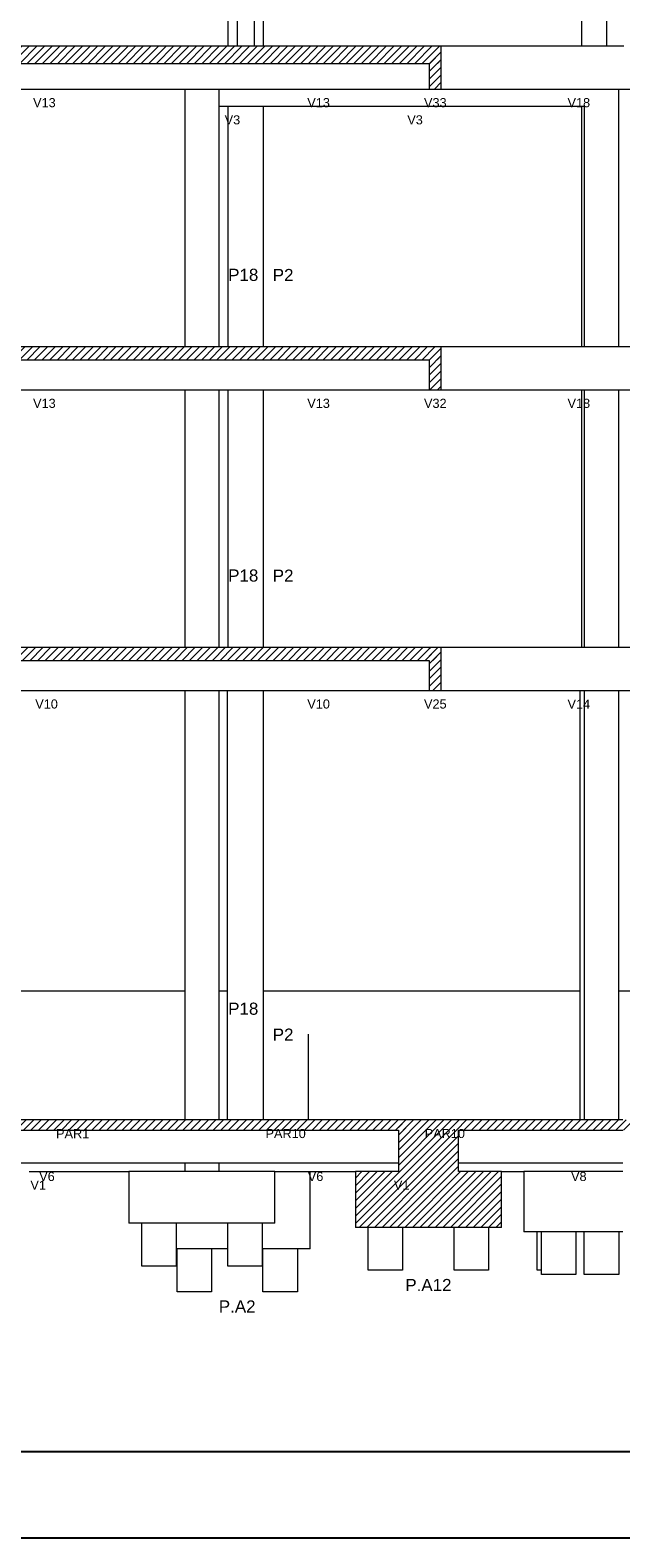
# Model space of a CAD drawing. Header units: millimetres. Extents: x 10 to 1250, y -62 to 528.
# Tile 164 of 256: x 24 to 31, y 262 to 280. Entities that reach past the tile are written whole.
import ezdxf

# ---------------------------------------------------------------- set-up
doc = ezdxf.new("R2010")
doc.units = ezdxf.units.MM
doc.header["$LTSCALE"] = 0.05
for name, color, linetype, lineweight in [('FO-Cotas', 5, 'Continuous', 5), ('FO-Níveis', 9, 'Continuous', 5), ('FO-Pilares pré-moldados', 3, 'Continuous', 20), ('FO-Seção das fundações', 9, 'Continuous', 5), ('FO-Títulos', 7, 'Continuous', 5)]:
    doc.layers.add(name, color=color, linetype=linetype, lineweight=lineweight)
doc.layers.add('FOLHA_PADRÃO', color=7, linetype='Continuous')
doc.styles.add('Arial', font='arial.ttf')
pattern_1 = [(45, (-96.81562, -34.92108), (-0.08838835, 0.08838835), [])]

# ---------------------------------------------------------------- blocks, each defined once
blk = doc.blocks.new('A1EST. 1500')
at = {"layer": 'FOLHA_PADRÃO', "color": 1, "linetype": 'Continuous'}
blk.add_line((0, 0), (150.008, 0), dxfattribs=at)
at = {"layer": 'FOLHA_PADRÃO', "color": 6, "linetype": 'Continuous'}
blk.add_lwpolyline([(149, 58.4), (149, 1), (1, 1), (1, 58.4), (149, 58.4)], dxfattribs=at)
blk = doc.blocks.new('AAA')
at = {"layer": 'FO-Níveis', "linetype": 'Continuous'}
h = blk.add_hatch(dxfattribs=at)
h.set_pattern_fill('ANSI31', color=256, style=0)
h.set_pattern_definition(pattern_1)
h.paths.add_polyline_path([(-72.5219, 32.1821), (-59.2839, 32.1821), (-59.2839, 32.5821), (-72.5219, 32.5821), (-72.5219, 32.1821)])
h = blk.add_hatch(dxfattribs=at)
h.set_pattern_fill('ANSI31', color=256, style=0)
h.set_pattern_definition(pattern_1)
h.paths.add_polyline_path([(-59.5639, 31.5821), (-59.2839, 31.5821), (-59.2839, 32.5821), (-59.5639, 32.5821), (-59.5639, 31.5821)])
h = blk.add_hatch(dxfattribs=at)
h.set_pattern_fill('ANSI31', color=256, style=0)
h.set_pattern_definition(pattern_1)
h.paths.add_polyline_path([(-72.5219, 25.2821), (-59.2839, 25.2821), (-59.2839, 25.5821), (-72.5219, 25.5821), (-72.5219, 25.2821)])
h = blk.add_hatch(dxfattribs=at)
h.set_pattern_fill('ANSI31', color=256, style=0)
h.set_pattern_definition(pattern_1)
h.paths.add_polyline_path([(-59.5639, 24.5821), (-59.2839, 24.5821), (-59.2839, 25.5821), (-59.5639, 25.5821), (-59.5639, 24.5821)])
h = blk.add_hatch(dxfattribs=at)
h.set_pattern_fill('ANSI31', color=256, style=0)
h.set_pattern_definition(pattern_1)
h.paths.add_polyline_path([(-72.5219, 18.2821), (-59.2839, 18.2821), (-59.2839, 18.5821), (-72.5219, 18.5821), (-72.5219, 18.2821)])
h = blk.add_hatch(dxfattribs=at)
h.set_pattern_fill('ANSI31', color=256, style=0)
h.set_pattern_definition(pattern_1)
h.paths.add_polyline_path([(-59.5639, 17.5821), (-59.2839, 17.5821), (-59.2839, 18.5821), (-59.5639, 18.5821), (-59.5639, 17.5821)])
h = blk.add_hatch(dxfattribs=at)
h.set_pattern_fill('ANSI31', color=256, style=0)
h.set_pattern_definition(pattern_1)
h.paths.add_polyline_path([(-72.9819, 7.3421), (-58.8839, 7.3421), (-58.8839, 7.5821), (-72.9819, 7.5821), (-72.9819, 7.3421)])
h = blk.add_hatch(dxfattribs=at)
h.set_pattern_fill('ANSI31', color=256, style=0)
h.set_pattern_definition(pattern_1)
h.paths.add_polyline_path([(-60.2839, 7.3421), (-51.8839, 7.3421), (-51.8839, 7.5821), (-60.2839, 7.5821), (-60.2839, 7.3421)])
h = blk.add_hatch(dxfattribs=at)
h.set_pattern_fill('ANSI31', color=256, style=0)
h.set_pattern_definition(pattern_1)
h.paths.add_polyline_path([(-60.2839, 6.3821), (-58.8839, 6.3821), (-58.8839, 7.5821), (-60.2839, 7.5821), (-60.2839, 6.3821)])
h = blk.add_hatch(dxfattribs=at)
h.set_pattern_fill('ANSI31', color=256, style=0)
h.set_pattern_definition(pattern_1)
h.paths.add_polyline_path([(-61.2839, 5.0821), (-57.8839, 5.0821), (-57.8839, 6.3821), (-61.2839, 6.3821), (-61.2839, 5.0821)])
at = {"layer": 'FO-Cotas'}
for p, q in [((-64.2496, 38.5821), (-64.2496, 32.5821)), ((-64.0339, 38.5821), (-64.0339, 32.5821)), ((-63.6339, 32.5821), (-63.6339, 38.5821)), ((-63.4184, 32.5821), (-63.4184, 38.5821)), ((-56.0204, 38.5821), (-56.0204, 32.5821)), ((-55.4359, 38.5821), (-55.4359, 32.5821)), ((-56.0204, 32.5821), (-59.2839, 32.5821)), ((-55.9962, 32.5821), (-56.0204, 32.5821)), ((-55.9559, 32.5821), (-55.9962, 32.5821)), ((-55.9392, 32.5821), (-55.9559, 32.5821)), ((-55.4359, 32.5821), (-55.9392, 32.5821)), ((-55.2959, 32.5821), (-55.4359, 32.5821)), ((-55.2128, 32.5821), (-55.2959, 32.5821)), ((-55.1559, 32.5821), (-55.2128, 32.5821)), ((-55.0359, 32.5821), (-55.1559, 32.5821)), ((-71.6664, 31.5821), (-65.2596, 31.5821)), ((-65.2596, 31.5821), (-65.2559, 31.5821)), ((-65.2559, 31.5821), (-65.2559, 29.4921)), ((-65.2559, 31.5821), (-65.2522, 31.5821)), ((-65.2522, 31.5821), (-65.0559, 31.5821)), ((-65.0559, 31.5821), (-64.9668, 31.5821)), ((-64.9668, 31.5821), (-64.9599, 31.5821)), ((-64.9599, 31.5821), (-64.9499, 31.5821)), ((-64.9499, 31.5821), (-64.8559, 31.5821)), ((-64.8559, 31.5821), (-64.6559, 31.5821)), ((-64.6559, 31.5821), (-64.4559, 31.5821)), ((-64.4559, 31.1821), (-64.4559, 31.5821)), ((-64.4559, 31.5821), (-64.2496, 31.5821)), ((-64.2496, 31.5821), (-64.2392, 31.5821)), ((-64.2392, 31.5821), (-64.2154, 31.5821)), ((-64.2154, 31.5821), (-64.0839, 31.5821)), ((-64.0839, 31.5821), (-64.0339, 31.5821)), ((-64.0339, 31.5821), (-63.8339, 31.5821)), ((-63.8339, 31.5821), (-63.6339, 31.5821)), ((-63.6339, 31.5821), (-63.5839, 31.5821)), ((-63.5839, 31.5821), (-63.4422, 31.5821)), ((-63.4422, 31.5821), (-63.4184, 31.5821)), ((-63.4184, 31.5821), (-62.3444, 31.5821)), ((-62.3444, 31.5821), (-62.3278, 31.5821)), ((-62.3278, 31.5821), (-62.304, 31.5821)), ((-62.304, 31.5821), (-59.5639, 31.5821)), ((-59.2839, 31.5821), (-56.0204, 31.5821)), ((-56.0204, 31.5821), (-55.9962, 31.5821)), ((-55.9962, 31.5821), (-55.9559, 31.5821)), ((-55.9559, 31.5821), (-55.9392, 31.5821)), ((-55.9392, 31.5821), (-55.4359, 31.5821)), ((-55.4359, 31.5821), (-55.2959, 31.5821)), ((-55.2959, 31.5821), (-55.2128, 31.5821)), ((-55.2128, 31.5821), (-55.1559, 31.5821)), ((-55.1559, 29.4921), (-55.1559, 31.5821)), ((-55.1559, 31.5821), (-52.8839, 31.5821)), ((-64.4559, 31.1821), (-64.2496, 31.1821)), ((-64.4559, 29.4921), (-64.4559, 31.1821)), ((-64.2496, 31.1821), (-64.2496, 29.4921)), ((-64.2496, 31.1821), (-63.8339, 31.1821)), ((-63.8339, 31.1821), (-63.4184, 31.1821)), ((-63.4184, 29.4921), (-63.4184, 31.1821)), ((-63.4184, 31.1821), (-56.0204, 31.1821)), ((-56.0204, 31.1821), (-56.0204, 29.4921)), ((-56.0204, 31.1821), (-55.9559, 31.1821)), ((-55.9559, 31.1821), (-55.9559, 29.4921)), ((-65.2559, 29.4921), (-65.2559, 25.5821)), ((-64.4559, 25.5821), (-64.4559, 29.4921)), ((-64.2496, 29.4921), (-64.2496, 25.5821)), ((-63.4184, 25.5821), (-63.4184, 29.4921)), ((-56.0204, 29.4921), (-56.0204, 25.5821)), ((-55.9559, 29.4921), (-55.9559, 25.5821)), ((-55.1559, 25.5821), (-55.1559, 29.4921)), ((-56.0204, 25.5821), (-59.2839, 25.5821)), ((-55.9962, 25.5821), (-56.0204, 25.5821)), ((-55.9559, 25.5821), (-55.9962, 25.5821)), ((-55.9392, 25.5821), (-55.9559, 25.5821)), ((-55.4359, 25.5821), (-55.9392, 25.5821)), ((-55.2959, 25.5821), (-55.4359, 25.5821)), ((-55.2128, 25.5821), (-55.2959, 25.5821)), ((-55.1559, 25.5821), (-55.2128, 25.5821)), ((-52.8839, 25.5821), (-55.1559, 25.5821)), ((-71.6664, 24.5821), (-65.2559, 24.5821)), ((-65.2559, 24.5821), (-65.2559, 22.4921)), ((-65.2559, 24.5821), (-65.1565, 24.5821)), ((-65.1565, 24.5821), (-65.1559, 24.5821)), ((-65.1559, 24.5821), (-65.117, 24.5821)), ((-65.117, 24.5821), (-64.9668, 24.5821)), ((-64.9668, 24.5821), (-64.9599, 24.5821)), ((-64.9599, 24.5821), (-64.9499, 24.5821)), ((-64.9499, 24.5821), (-64.8565, 24.5821)), ((-64.8565, 24.5821), (-64.5565, 24.5821)), ((-64.5565, 24.5821), (-64.5559, 24.5821)), ((-64.5559, 24.5821), (-64.5196, 24.5821)), ((-64.5196, 24.5821), (-64.4559, 24.5821)), ((-64.4559, 22.4921), (-64.4559, 24.5821)), ((-64.4559, 24.5821), (-64.2496, 24.5821)), ((-64.2496, 24.5821), (-64.2496, 22.4921)), ((-64.2496, 24.5821), (-64.2392, 24.5821)), ((-64.2392, 24.5821), (-64.2154, 24.5821)), ((-64.2154, 24.5821), (-63.554, 24.5821)), ((-63.554, 24.5821), (-63.4422, 24.5821)), ((-63.4422, 24.5821), (-63.4184, 24.5821)), ((-63.4184, 22.4921), (-63.4184, 24.5821)), ((-63.4184, 24.5821), (-62.3444, 24.5821)), ((-62.3444, 24.5821), (-62.3278, 24.5821)), ((-62.3278, 24.5821), (-62.304, 24.5821)), ((-62.304, 24.5821), (-59.5639, 24.5821)), ((-59.2839, 24.5821), (-56.0204, 24.5821)), ((-56.0204, 24.5821), (-56.0204, 22.4921)), ((-56.0204, 24.5821), (-55.9962, 24.5821)), ((-55.9962, 24.5821), (-55.9559, 24.5821)), ((-55.9559, 24.5821), (-55.9559, 22.4921)), ((-55.9559, 24.5821), (-55.9392, 24.5821)), ((-55.9392, 24.5821), (-55.4359, 24.5821)), ((-55.4359, 24.5821), (-55.2959, 24.5821)), ((-55.2959, 24.5821), (-55.2128, 24.5821)), ((-55.2128, 24.5821), (-55.1559, 24.5821)), ((-55.1559, 22.4921), (-55.1559, 24.5821)), ((-55.1559, 24.5821), (-52.8839, 24.5821)), ((-65.2559, 22.4921), (-65.2559, 18.5821)), ((-64.4559, 18.5821), (-64.4559, 22.4921)), ((-64.2496, 22.4921), (-64.2496, 18.5821)), ((-63.4184, 18.5821), (-63.4184, 22.4921)), ((-56.0204, 22.4921), (-56.0204, 18.5821)), ((-55.9559, 22.4921), (-55.9559, 18.5821)), ((-55.1559, 18.5821), (-55.1559, 22.4921)), ((-56.061, 18.5821), (-59.2839, 18.5821)), ((-56.0204, 18.5821), (-56.061, 18.5821)), ((-55.9962, 18.5821), (-56.0204, 18.5821)), ((-55.9559, 18.5821), (-55.9962, 18.5821)), ((-55.9392, 18.5821), (-55.9559, 18.5821)), ((-55.4359, 18.5821), (-55.9392, 18.5821)), ((-55.2959, 18.5821), (-55.4359, 18.5821)), ((-55.2128, 18.5821), (-55.2959, 18.5821)), ((-55.1559, 18.5821), (-55.2128, 18.5821)), ((-52.8839, 18.5821), (-55.1559, 18.5821)), ((-71.4666, 17.5821), (-65.2559, 17.5821)), ((-65.2559, 17.5821), (-65.2559, 16.8021)), ((-65.2559, 17.5821), (-65.1559, 17.5821)), ((-65.1559, 17.5821), (-65.0982, 17.5821)), ((-65.0982, 17.5821), (-64.9668, 17.5821)), ((-64.9668, 17.5821), (-64.9599, 17.5821)), ((-64.9599, 17.5821), (-64.9499, 17.5821)), ((-64.9499, 17.5821), (-64.8559, 17.5821)), ((-64.8559, 17.5821), (-64.5559, 17.5821)), ((-64.5559, 17.5821), (-64.5008, 17.5821)), ((-64.5008, 17.5821), (-64.4559, 17.5821)), ((-64.4559, 16.8021), (-64.4559, 17.5821)), ((-64.4559, 17.5821), (-64.2667, 17.5821)), ((-64.2667, 17.5821), (-64.2667, 16.8021)), ((-64.2667, 17.5821), (-64.2392, 17.5821)), ((-64.2392, 17.5821), (-64.2154, 17.5821)), ((-64.2154, 17.5821), (-63.5726, 17.5821)), ((-63.5726, 17.5821), (-63.4422, 17.5821)), ((-63.4422, 17.5821), (-63.4184, 17.5821)), ((-63.4184, 16.8021), (-63.4184, 17.5821)), ((-63.4184, 17.5821), (-62.3444, 17.5821)), ((-62.3444, 17.5821), (-62.3278, 17.5821)), ((-62.3278, 17.5821), (-62.304, 17.5821)), ((-62.304, 17.5821), (-59.5639, 17.5821)), ((-59.2839, 17.5821), (-56.061, 17.5821)), ((-56.061, 17.5821), (-56.061, 16.8021)), ((-56.061, 17.5821), (-55.9962, 17.5821)), ((-55.9962, 17.5821), (-55.9559, 17.5821)), ((-55.9559, 17.5821), (-55.9559, 16.8021)), ((-55.9559, 17.5821), (-55.9392, 17.5821)), ((-55.9392, 17.5821), (-55.4359, 17.5821)), ((-55.4359, 17.5821), (-55.2959, 17.5821)), ((-55.2959, 17.5821), (-55.2128, 17.5821)), ((-55.2128, 17.5821), (-55.1559, 17.5821)), ((-55.1559, 16.8021), (-55.1559, 17.5821)), ((-55.1559, 17.5821), (-52.8839, 17.5821)), ((-65.2559, 16.8021), (-65.2559, 15.8821)), ((-64.4559, 15.8821), (-64.4559, 16.8021)), ((-64.2667, 16.8021), (-64.2667, 15.8821)), ((-63.4184, 15.8821), (-63.4184, 16.8021)), ((-56.061, 16.8021), (-56.061, 15.8821)), ((-55.9559, 16.8021), (-55.9559, 15.8821)), ((-55.1559, 15.8821), (-55.1559, 16.8021)), ((-65.2559, 15.8821), (-65.2559, 13.3221)), ((-64.4559, 13.3221), (-64.4559, 15.8821)), ((-64.2667, 15.8821), (-64.2667, 13.3221)), ((-63.4184, 13.3221), (-63.4184, 15.8821)), ((-56.061, 15.8821), (-56.061, 13.3221)), ((-55.9559, 15.8821), (-55.9559, 13.3221)), ((-55.1559, 13.3221), (-55.1559, 15.8821)), ((-65.2559, 13.3221), (-65.2559, 10.5821)), ((-64.4559, 10.5821), (-64.4559, 13.3221)), ((-64.2667, 13.3221), (-64.2667, 10.5821)), ((-63.4184, 10.5821), (-63.4184, 13.3221)), ((-56.061, 13.3221), (-56.061, 10.5821)), ((-55.9559, 13.3221), (-55.9559, 10.5821)), ((-55.1559, 10.5821), (-55.1559, 13.3221)), ((-65.2559, 10.5821), (-71.4666, 10.5821)), ((-65.2559, 10.5821), (-65.2559, 9.5821)), ((-64.4559, 9.5821), (-64.4559, 10.5821)), ((-64.2667, 10.5821), (-64.4559, 10.5821)), ((-64.2667, 10.5821), (-64.2667, 9.5821)), ((-63.4184, 9.5821), (-63.4184, 10.5821)), ((-62.3852, 10.5821), (-63.4184, 10.5821)), ((-62.3733, 10.5821), (-62.3852, 10.5821)), ((-62.3613, 10.5821), (-62.3733, 10.5821)), ((-62.3277, 10.5821), (-62.3613, 10.5821)), ((-56.061, 10.5821), (-62.3277, 10.5821)), ((-56.061, 10.5821), (-56.061, 9.5821)), ((-55.9559, 10.5821), (-55.9559, 9.5821)), ((-55.1559, 9.5821), (-55.1559, 10.5821)), ((-52.8839, 10.5821), (-55.1559, 10.5821)), ((-65.2559, 9.5821), (-65.2559, 7.5821)), ((-64.4559, 7.5821), (-64.4559, 9.5821)), ((-64.2667, 9.5821), (-64.2667, 7.5821)), ((-63.4184, 7.5821), (-63.4184, 9.5821)), ((-62.3733, 7.5821), (-62.3733, 9.5821)), ((-56.061, 9.5821), (-56.061, 7.5821)), ((-55.9559, 9.5821), (-55.9559, 7.5821)), ((-55.1559, 7.5821), (-55.1559, 9.5821)), ((-69.605, 6.5821), (-65.6384, 6.5821)), ((-68.8757, 6.3821), (-66.5559, 6.3821)), ((-66.5559, 6.3821), (-66.5559, 5.1821)), ((-65.7344, 6.3821), (-66.5559, 6.3821)), ((-65.6384, 6.3821), (-65.7344, 6.3821)), ((-65.6384, 6.5821), (-65.4148, 6.5821)), ((-65.4148, 6.3821), (-65.6384, 6.3821)), ((-65.4148, 6.5821), (-65.2559, 6.5821)), ((-65.2559, 6.3821), (-65.4148, 6.3821)), ((-65.2559, 6.5821), (-65.2559, 6.3821)), ((-65.2559, 6.5821), (-65.2367, 6.5821)), ((-64.6987, 6.3821), (-65.2559, 6.3821)), ((-65.2367, 6.5821), (-64.8367, 6.5821)), ((-64.8367, 6.5821), (-64.6987, 6.5821)), ((-64.6987, 6.5821), (-64.5646, 6.5821)), ((-64.5646, 6.3821), (-64.6987, 6.3821)), ((-64.5646, 6.5821), (-64.4734, 6.5821)), ((-64.4734, 6.3821), (-64.5646, 6.3821)), ((-64.4734, 6.5821), (-64.4559, 6.5821)), ((-64.4559, 6.3821), (-64.4734, 6.3821)), ((-64.4559, 6.3821), (-64.4559, 6.5821)), ((-64.4559, 6.5821), (-64.4367, 6.5821)), ((-64.2667, 6.3821), (-64.4559, 6.3821)), ((-64.4367, 6.5821), (-64.2667, 6.5821)), ((-64.2667, 6.5821), (-64.243, 6.5821)), ((-64.2202, 6.3821), (-64.2667, 6.3821)), ((-64.243, 6.5821), (-64.2288, 6.5821)), ((-64.2288, 6.5821), (-64.2202, 6.5821)), ((-64.2202, 6.5821), (-63.5032, 6.5821)), ((-63.5032, 6.3821), (-64.2202, 6.3821)), ((-63.5032, 6.5821), (-63.4521, 6.5821)), ((-63.4184, 6.3821), (-63.5032, 6.3821)), ((-63.4521, 6.5821), (-63.4184, 6.5821)), ((-63.4184, 6.5821), (-63.3701, 6.5821)), ((-63.3701, 6.3821), (-63.4184, 6.3821)), ((-63.3701, 6.5821), (-63.2746, 6.5821)), ((-63.2746, 6.3821), (-63.3701, 6.3821)), ((-63.2746, 6.5821), (-62.3852, 6.5821)), ((-63.1559, 6.3821), (-63.2746, 6.3821)), ((-63.1559, 6.3821), (-62.3344, 6.3821)), ((-63.1559, 5.1821), (-63.1559, 6.3821)), ((-62.3852, 6.5821), (-62.3613, 6.5821)), ((-62.3613, 6.5821), (-62.3277, 6.5821)), ((-62.3344, 4.5821), (-62.3344, 6.3821)), ((-62.3344, 6.3821), (-61.2839, 6.3821)), ((-62.3277, 6.5821), (-60.2839, 6.5821)), ((-58.8839, 6.5821), (-56.2559, 6.5821)), ((-57.8839, 6.3821), (-57.3642, 6.3821)), ((-57.3642, 6.3821), (-57.3642, 4.9821)), ((-57.3559, 6.3821), (-57.3642, 6.3821)), ((-56.2559, 6.3821), (-57.3559, 6.3821)), ((-56.2559, 6.5821), (-56.1559, 6.5821)), ((-56.1559, 6.3821), (-56.2559, 6.3821)), ((-56.1559, 6.5821), (-56.061, 6.5821)), ((-56.061, 6.3821), (-56.1559, 6.3821)), ((-56.061, 6.5821), (-56.0202, 6.5821)), ((-55.9559, 6.3821), (-56.061, 6.3821)), ((-56.0202, 6.5821), (-55.9559, 6.5821)), ((-55.9559, 6.5821), (-55.9388, 6.5821)), ((-55.1559, 6.3821), (-55.9559, 6.3821)), ((-55.9388, 6.5821), (-55.237, 6.5821)), ((-55.237, 6.5821), (-55.1559, 6.5821)), ((-55.1559, 6.5821), (-55.0559, 6.5821)), ((-55.0559, 6.3821), (-55.1559, 6.3821)), ((-66.2559, 5.1821), (-66.5559, 5.1821)), ((-66.2559, 4.1821), (-66.2559, 5.1821)), ((-65.7344, 5.1821), (-66.2559, 5.1821)), ((-65.4559, 5.1821), (-65.7344, 5.1821)), ((-65.4559, 5.1821), (-65.4559, 4.5821)), ((-64.2559, 5.1821), (-65.4559, 5.1821)), ((-64.2559, 4.5821), (-64.2559, 5.1821)), ((-63.4559, 5.1821), (-64.2559, 5.1821)), ((-63.4559, 5.1821), (-63.4559, 4.5821)), ((-63.1559, 5.1821), (-63.4559, 5.1821)), ((-60.9839, 4.0821), (-60.9839, 5.0821)), ((-60.1839, 5.0821), (-60.1839, 4.0821)), ((-58.9839, 4.0821), (-58.9839, 5.0821)), ((-58.1839, 5.0821), (-58.1839, 4.0821)), ((-57.0559, 4.9821), (-57.3642, 4.9821)), ((-57.0559, 4.0821), (-57.0559, 4.9821)), ((-56.9559, 4.9821), (-57.0559, 4.9821)), ((-56.9559, 4.0821), (-56.9559, 4.9821)), ((-56.2559, 4.9821), (-56.9559, 4.9821)), ((-56.1559, 4.9821), (-56.2559, 4.9821)), ((-56.1559, 4.9821), (-56.1559, 3.9821)), ((-55.9559, 4.9821), (-56.1559, 4.9821)), ((-55.9559, 3.9821), (-55.9559, 4.9821)), ((-55.1559, 4.9821), (-55.9559, 4.9821)), ((-55.1559, 4.9821), (-55.1559, 3.9821)), ((-55.0559, 4.9821), (-55.1559, 4.9821)), ((-65.4344, 4.5821), (-65.4559, 4.5821)), ((-65.4559, 4.5821), (-65.4559, 4.1821)), ((-65.4344, 3.5821), (-65.4344, 4.5821)), ((-64.6344, 4.5821), (-65.4344, 4.5821)), ((-64.6344, 4.5821), (-64.6344, 3.5821)), ((-64.2559, 4.5821), (-64.6344, 4.5821)), ((-64.2559, 4.1821), (-64.2559, 4.5821)), ((-63.4344, 4.5821), (-63.4559, 4.5821)), ((-63.4559, 4.5821), (-63.4559, 4.1821)), ((-63.4344, 3.5821), (-63.4344, 4.5821)), ((-62.6344, 4.5821), (-63.4344, 4.5821)), ((-62.6344, 4.5821), (-62.6344, 3.5821)), ((-62.3344, 4.5821), (-62.6344, 4.5821)), ((-65.4559, 4.1821), (-66.2559, 4.1821)), ((-63.4559, 4.1821), (-64.2559, 4.1821)), ((-60.1839, 4.0821), (-60.9839, 4.0821)), ((-58.1839, 4.0821), (-58.9839, 4.0821)), ((-56.9559, 4.0821), (-57.0559, 4.0821)), ((-56.9559, 3.9821), (-56.9559, 4.0821)), ((-56.1559, 3.9821), (-56.9559, 3.9821)), ((-55.1559, 3.9821), (-55.9559, 3.9821)), ((-64.6344, 3.5821), (-65.4344, 3.5821)), ((-62.6344, 3.5821), (-63.4344, 3.5821))]:
    blk.add_line(p, q, dxfattribs=at)
at = {"layer": 'FO-Títulos'}
for p, q in [((-65.2596, 32.5821), (-71.6664, 32.5821)), ((-65.2559, 32.5821), (-65.2596, 32.5821)), ((-65.2522, 32.5821), (-65.2559, 32.5821)), ((-65.0559, 32.5821), (-65.2522, 32.5821)), ((-64.9668, 32.5821), (-65.0559, 32.5821)), ((-64.9599, 32.5821), (-64.9668, 32.5821)), ((-64.9499, 32.5821), (-64.9599, 32.5821)), ((-64.8559, 32.5821), (-64.9499, 32.5821)), ((-64.6559, 32.5821), (-64.8559, 32.5821)), ((-64.4559, 32.5821), (-64.6559, 32.5821)), ((-64.2496, 32.5821), (-64.4559, 32.5821)), ((-64.2392, 32.5821), (-64.2496, 32.5821)), ((-64.2154, 32.5821), (-64.2392, 32.5821)), ((-64.0839, 32.5821), (-64.2154, 32.5821)), ((-64.0339, 32.5821), (-64.0839, 32.5821)), ((-63.8339, 32.5821), (-64.0339, 32.5821)), ((-63.6339, 32.5821), (-63.8339, 32.5821)), ((-63.5839, 32.5821), (-63.6339, 32.5821)), ((-63.4422, 32.5821), (-63.5839, 32.5821)), ((-63.4184, 32.5821), (-63.4422, 32.5821)), ((-62.3444, 32.5821), (-63.4184, 32.5821)), ((-62.3278, 32.5821), (-62.3444, 32.5821)), ((-62.304, 32.5821), (-62.3278, 32.5821)), ((-59.5639, 32.5821), (-62.304, 32.5821)), ((-59.4239, 32.5821), (-59.5639, 32.5821)), ((-59.2839, 32.5821), (-59.4239, 32.5821)), ((-59.2839, 32.1821), (-59.2839, 32.5821)), ((-71.6664, 32.1821), (-65.2596, 32.1821)), ((-65.2596, 32.1821), (-65.2559, 32.1821)), ((-65.2559, 32.1821), (-65.2522, 32.1821)), ((-65.2522, 32.1821), (-65.0559, 32.1821)), ((-65.0559, 32.1821), (-64.9668, 32.1821)), ((-64.9668, 32.1821), (-64.9599, 32.1821)), ((-64.9599, 32.1821), (-64.9499, 32.1821)), ((-64.9499, 32.1821), (-64.8559, 32.1821)), ((-64.8559, 32.1821), (-64.6559, 32.1821)), ((-64.6559, 32.1821), (-64.4559, 32.1821)), ((-64.4559, 32.1821), (-64.2496, 32.1821)), ((-64.2496, 32.1821), (-64.2392, 32.1821)), ((-64.2392, 32.1821), (-64.2154, 32.1821)), ((-64.2154, 32.1821), (-64.0839, 32.1821)), ((-64.0839, 32.1821), (-64.0339, 32.1821)), ((-64.0339, 32.1821), (-63.8339, 32.1821)), ((-63.8339, 32.1821), (-63.6339, 32.1821)), ((-63.6339, 32.1821), (-63.5839, 32.1821)), ((-63.5839, 32.1821), (-63.4422, 32.1821)), ((-63.4422, 32.1821), (-63.4184, 32.1821)), ((-63.4184, 32.1821), (-62.3444, 32.1821)), ((-62.3444, 32.1821), (-62.3278, 32.1821)), ((-62.3278, 32.1821), (-62.304, 32.1821)), ((-62.304, 32.1821), (-59.5639, 32.1821)), ((-59.5639, 32.1821), (-59.5639, 31.5821)), ((-59.2839, 31.5821), (-59.2839, 32.1821)), ((-59.5639, 31.5821), (-59.4239, 31.5821)), ((-59.4239, 31.5821), (-59.2839, 31.5821)), ((-65.2559, 25.5821), (-71.6664, 25.5821)), ((-71.6664, 25.2821), (-65.2559, 25.2821)), ((-65.1565, 25.5821), (-65.2559, 25.5821)), ((-65.2559, 25.2821), (-65.1565, 25.2821)), ((-65.1559, 25.5821), (-65.1565, 25.5821)), ((-65.1565, 25.2821), (-65.1559, 25.2821)), ((-65.117, 25.5821), (-65.1559, 25.5821)), ((-65.1559, 25.2821), (-65.117, 25.2821)), ((-64.9668, 25.5821), (-65.117, 25.5821)), ((-65.117, 25.2821), (-64.9668, 25.2821)), ((-64.9599, 25.5821), (-64.9668, 25.5821)), ((-64.9668, 25.2821), (-64.9599, 25.2821)), ((-64.9499, 25.5821), (-64.9599, 25.5821)), ((-64.9599, 25.2821), (-64.9499, 25.2821)), ((-64.8565, 25.5821), (-64.9499, 25.5821)), ((-64.9499, 25.2821), (-64.8565, 25.2821)), ((-64.5565, 25.5821), (-64.8565, 25.5821)), ((-64.8565, 25.2821), (-64.5565, 25.2821)), ((-64.5559, 25.5821), (-64.5565, 25.5821)), ((-64.5565, 25.2821), (-64.5559, 25.2821)), ((-64.5196, 25.5821), (-64.5559, 25.5821)), ((-64.5559, 25.2821), (-64.5196, 25.2821)), ((-64.4559, 25.5821), (-64.5196, 25.5821)), ((-64.5196, 25.2821), (-64.4559, 25.2821)), ((-64.2496, 25.5821), (-64.4559, 25.5821)), ((-64.4559, 25.2821), (-64.2496, 25.2821)), ((-64.2392, 25.5821), (-64.2496, 25.5821)), ((-64.2496, 25.2821), (-64.2392, 25.2821)), ((-64.2154, 25.5821), (-64.2392, 25.5821)), ((-64.2392, 25.2821), (-64.2154, 25.2821)), ((-63.554, 25.5821), (-64.2154, 25.5821)), ((-64.2154, 25.2821), (-63.554, 25.2821)), ((-63.4422, 25.5821), (-63.554, 25.5821)), ((-63.554, 25.2821), (-63.4422, 25.2821)), ((-63.4184, 25.5821), (-63.4422, 25.5821)), ((-63.4422, 25.2821), (-63.4184, 25.2821)), ((-62.3444, 25.5821), (-63.4184, 25.5821)), ((-63.4184, 25.2821), (-62.3444, 25.2821)), ((-62.3278, 25.5821), (-62.3444, 25.5821)), ((-62.3444, 25.2821), (-62.3278, 25.2821)), ((-62.304, 25.5821), (-62.3278, 25.5821)), ((-62.3278, 25.2821), (-62.304, 25.2821)), ((-59.5639, 25.5821), (-62.304, 25.5821)), ((-62.304, 25.2821), (-59.5639, 25.2821)), ((-59.4245, 25.5821), (-59.5639, 25.5821)), ((-59.5639, 25.2821), (-59.5639, 24.5821)), ((-59.4239, 25.5821), (-59.4245, 25.5821)), ((-59.2839, 25.5821), (-59.4239, 25.5821)), ((-59.2839, 25.2821), (-59.2839, 25.5821)), ((-59.2839, 24.5821), (-59.2839, 25.2821)), ((-59.5639, 24.5821), (-59.4245, 24.5821)), ((-59.4245, 24.5821), (-59.4239, 24.5821)), ((-59.4239, 24.5821), (-59.2839, 24.5821)), ((-65.2559, 18.5821), (-71.4666, 18.5821)), ((-71.4666, 18.2821), (-65.2559, 18.2821)), ((-65.1559, 18.5821), (-65.2559, 18.5821)), ((-65.2559, 18.2821), (-65.1559, 18.2821)), ((-65.0982, 18.5821), (-65.1559, 18.5821)), ((-65.1559, 18.2821), (-65.0982, 18.2821)), ((-64.9668, 18.5821), (-65.0982, 18.5821)), ((-65.0982, 18.2821), (-64.9668, 18.2821)), ((-64.9599, 18.5821), (-64.9668, 18.5821)), ((-64.9668, 18.2821), (-64.9599, 18.2821)), ((-64.9499, 18.5821), (-64.9599, 18.5821)), ((-64.9599, 18.2821), (-64.9499, 18.2821)), ((-64.8559, 18.5821), (-64.9499, 18.5821)), ((-64.9499, 18.2821), (-64.8559, 18.2821)), ((-64.5559, 18.5821), (-64.8559, 18.5821)), ((-64.8559, 18.2821), (-64.5559, 18.2821)), ((-64.5008, 18.5821), (-64.5559, 18.5821)), ((-64.5559, 18.2821), (-64.5008, 18.2821)), ((-64.4559, 18.5821), (-64.5008, 18.5821)), ((-64.5008, 18.2821), (-64.4559, 18.2821)), ((-64.2667, 18.5821), (-64.4559, 18.5821)), ((-64.4559, 18.2821), (-64.2667, 18.2821)), ((-64.2496, 18.5821), (-64.2667, 18.5821)), ((-64.2667, 18.2821), (-64.2392, 18.2821)), ((-64.2392, 18.5821), (-64.2496, 18.5821)), ((-64.2154, 18.5821), (-64.2392, 18.5821)), ((-64.2392, 18.2821), (-64.2154, 18.2821)), ((-63.5726, 18.5821), (-64.2154, 18.5821)), ((-64.2154, 18.2821), (-63.5726, 18.2821)), ((-63.4422, 18.5821), (-63.5726, 18.5821)), ((-63.5726, 18.2821), (-63.4422, 18.2821)), ((-63.4184, 18.5821), (-63.4422, 18.5821)), ((-63.4422, 18.2821), (-63.4184, 18.2821)), ((-62.3444, 18.5821), (-63.4184, 18.5821)), ((-63.4184, 18.2821), (-62.3444, 18.2821)), ((-62.3278, 18.5821), (-62.3444, 18.5821)), ((-62.3444, 18.2821), (-62.3278, 18.2821)), ((-62.304, 18.5821), (-62.3278, 18.5821)), ((-62.3278, 18.2821), (-62.304, 18.2821)), ((-59.5639, 18.5821), (-62.304, 18.5821)), ((-62.304, 18.2821), (-59.5639, 18.2821)), ((-59.4239, 18.5821), (-59.5639, 18.5821)), ((-59.5639, 18.2821), (-59.5639, 17.5821)), ((-59.2839, 18.5821), (-59.4239, 18.5821)), ((-59.2839, 18.2821), (-59.2839, 18.5821)), ((-59.2839, 17.5821), (-59.2839, 18.2821)), ((-59.5639, 17.5821), (-59.4239, 17.5821)), ((-59.4239, 17.5821), (-59.2839, 17.5821)), ((-65.6384, 7.5821), (-69.605, 7.5821)), ((-65.4148, 7.5821), (-65.6384, 7.5821)), ((-65.2559, 7.5821), (-65.4148, 7.5821)), ((-65.2367, 7.5821), (-65.2559, 7.5821)), ((-64.8367, 7.5821), (-65.2367, 7.5821)), ((-64.6987, 7.5821), (-64.8367, 7.5821)), ((-64.5646, 7.5821), (-64.6987, 7.5821)), ((-64.4734, 7.5821), (-64.5646, 7.5821)), ((-64.4559, 7.5821), (-64.4734, 7.5821)), ((-64.4367, 7.5821), (-64.4559, 7.5821)), ((-64.2667, 7.5821), (-64.4367, 7.5821)), ((-64.243, 7.5821), (-64.2667, 7.5821)), ((-64.2288, 7.5821), (-64.243, 7.5821)), ((-64.2202, 7.5821), (-64.2288, 7.5821)), ((-63.5032, 7.5821), (-64.2202, 7.5821)), ((-63.4521, 7.5821), (-63.5032, 7.5821)), ((-63.4184, 7.5821), (-63.4521, 7.5821)), ((-63.3701, 7.5821), (-63.4184, 7.5821)), ((-63.2746, 7.5821), (-63.3701, 7.5821)), ((-62.3852, 7.5821), (-63.2746, 7.5821)), ((-62.3613, 7.5821), (-62.3852, 7.5821)), ((-62.3277, 7.5821), (-62.3613, 7.5821)), ((-60.2839, 7.5821), (-62.3277, 7.5821)), ((-60.0839, 7.5821), (-60.2839, 7.5821)), ((-59.5839, 7.5821), (-60.0839, 7.5821)), ((-59.0839, 7.5821), (-59.5839, 7.5821)), ((-58.8839, 7.5821), (-59.0839, 7.5821)), ((-56.2559, 7.5821), (-58.8839, 7.5821)), ((-56.1559, 7.5821), (-56.2559, 7.5821)), ((-56.061, 7.5821), (-56.1559, 7.5821)), ((-56.0202, 7.5821), (-56.061, 7.5821)), ((-55.9559, 7.5821), (-56.0202, 7.5821)), ((-55.9388, 7.5821), (-55.9559, 7.5821)), ((-55.237, 7.5821), (-55.9388, 7.5821)), ((-55.1559, 7.5821), (-55.237, 7.5821)), ((-55.0559, 7.5821), (-55.1559, 7.5821)), ((-69.605, 7.3421), (-65.6384, 7.3421)), ((-65.6384, 7.3421), (-65.4148, 7.3421)), ((-65.4148, 7.3421), (-65.2559, 7.3421)), ((-65.2559, 7.3421), (-65.2367, 7.3421)), ((-65.2367, 7.3421), (-64.8367, 7.3421)), ((-64.8367, 7.3421), (-64.6987, 7.3421)), ((-64.6987, 7.3421), (-64.5646, 7.3421)), ((-64.5646, 7.3421), (-64.4734, 7.3421)), ((-64.4734, 7.3421), (-64.4559, 7.3421)), ((-64.4559, 7.3421), (-64.4367, 7.3421)), ((-64.4367, 7.3421), (-64.2667, 7.3421)), ((-64.2667, 7.3421), (-64.243, 7.3421)), ((-64.243, 7.3421), (-64.2288, 7.3421)), ((-64.2288, 7.3421), (-64.2202, 7.3421)), ((-64.2202, 7.3421), (-63.5032, 7.3421)), ((-63.5032, 7.3421), (-63.4521, 7.3421)), ((-63.4521, 7.3421), (-63.4184, 7.3421)), ((-63.4184, 7.3421), (-63.3701, 7.3421)), ((-63.3701, 7.3421), (-63.2746, 7.3421)), ((-63.2746, 7.3421), (-62.3852, 7.3421)), ((-62.3852, 7.3421), (-62.3613, 7.3421)), ((-62.3613, 7.3421), (-62.3277, 7.3421)), ((-62.3277, 7.3421), (-60.2839, 7.3421)), ((-60.2839, 7.3421), (-60.2839, 6.5821)), ((-58.8839, 6.5821), (-58.8839, 7.3421)), ((-58.8839, 7.3421), (-56.2559, 7.3421)), ((-56.2559, 7.3421), (-56.1559, 7.3421)), ((-56.1559, 7.3421), (-56.061, 7.3421)), ((-56.061, 7.3421), (-56.0202, 7.3421)), ((-56.0202, 7.3421), (-55.9559, 7.3421)), ((-55.9559, 7.3421), (-55.9388, 7.3421)), ((-55.9388, 7.3421), (-55.237, 7.3421)), ((-55.237, 7.3421), (-55.1559, 7.3421)), ((-55.1559, 7.3421), (-55.0559, 7.3421)), ((-61.2839, 6.3821), (-61.2839, 5.0821)), ((-60.2839, 6.3821), (-61.2839, 6.3821)), ((-60.2839, 6.5821), (-60.2839, 6.3821)), ((-58.8839, 6.3821), (-58.8839, 6.5821)), ((-57.8839, 6.3821), (-58.8839, 6.3821)), ((-57.8839, 5.0821), (-57.8839, 6.3821)), ((-60.9839, 5.0821), (-61.2839, 5.0821)), ((-60.1839, 5.0821), (-60.9839, 5.0821)), ((-58.9839, 5.0821), (-60.1839, 5.0821)), ((-58.1839, 5.0821), (-58.9839, 5.0821)), ((-57.8839, 5.0821), (-58.1839, 5.0821))]:
    blk.add_line(p, q, dxfattribs=at)
at = {"layer": 'FO-Pilares pré-moldados', "char_height": 0.2824, "line_spacing_factor": 0.798, "style": 'Arial'}
for s, insert, attachment_point in [('P18', (-64.2441, 27.1135), 7), ('P2', (-63.2066, 27.1135), 7), ('P18', (-64.2441, 20.1135), 7), ('P2', (-63.2066, 20.1135), 7), ('P18', (-64.2441, 10.0285), 7), ('P2', (-63.2066, 9.4285), 7), ('P.A12', (-59.5839, 3.5995), 8), ('P.A2', (-64.0344, 3.0995), 8)]:
    blk.add_mtext(s, dxfattribs=dict(at, insert=insert, attachment_point=attachment_point))
at = {"layer": 'FO-Seção das fundações', "char_height": 0.2118, "attachment_point": 8, "line_spacing_factor": 0.798, "style": 'Arial'}
for s, insert in [('V13', (-68.5212, 31.1585)), ('V13', (-62.1399, 31.1585)), ('V33', (-59.4239, 31.1585)), ('V18', (-56.0839, 31.1585)), ('V3', (-64.1449, 30.7585)), ('V3', (-59.8949, 30.7585)), ('V13', (-68.5217, 24.1585)), ('V13', (-62.1405, 24.1585)), ('V32', (-59.4239, 24.1585)), ('V18', (-56.0839, 24.1585)), ('V10', (-68.4709, 17.1585)), ('V10', (-62.1399, 17.1585)), ('V25', (-59.4239, 17.1585)), ('V14', (-56.0839, 17.1585)), ('PAR1', (-67.8634, 7.1585)), ('PAR10', (-62.9067, 7.1585)), ('PAR10', (-59.2027, 7.1585)), ('V6', (-68.4613, 6.1585)), ('V6', (-62.2103, 6.1585)), ('V8', (-56.0839, 6.1585)), ('V1', (-68.6659, 5.9585)), ('V1', (-60.2059, 5.9585))]:
    blk.add_mtext(s, dxfattribs=dict(at, insert=insert))

msp = doc.modelspace()

# ---------------------------------------------------------------- block references
msp.add_blockref('A1EST. 1500', (10.3174, 262.4885))
at = {"xscale": 0.5, "yscale": 0.5, "zscale": 0.5}
msp.add_blockref('AAA', (58.3934, 263.5616), dxfattribs=at)

doc.saveas('drawing.dxf')
